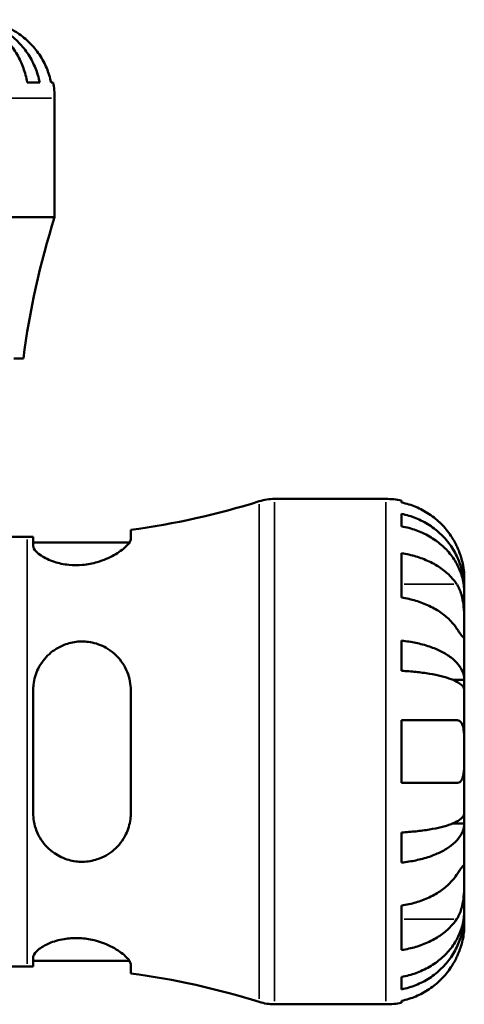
# Model space of a CAD drawing. Header units: millimetres. Extents: x 0 to 905, y -303 to 742.
# Tile 9 of 16: x 462 to 513, y 256 to 369. Entities that reach past the tile are written whole.
import ezdxf

# ---------------------------------------------------------------- set-up
doc = ezdxf.new("R2010")
doc.units = ezdxf.units.MM
doc.layers.add('Visible (ANSI)', color=7, linetype='Continuous', lineweight=50)
doc.layers.add('Visible Narrow (ANSI)', color=7, linetype='Continuous', lineweight=35)

msp = doc.modelspace()

# ---------------------------------------------------------------- linework, layer by layer
at = {"layer": 'Visible (ANSI)'}
for p, q in [((463.131, 361.914), (464.564, 361.914)), ((465.871, 361.914), (466.097, 361.914)), ((466.279, 346.434), (466.279, 360.114)), ((466.279, 346.434), (408.279, 346.434)), ((462.692, 330.234), (461.603, 330.234)), ((491.503, 314.114), (504.279, 314.114)), ((506.079, 313.932), (506.079, 313.706)), ((506.079, 312.399), (506.079, 310.966)), ((461.059, 309.764), (463.139, 309.764)), ((463.819, 309.767), (463.819, 308.74)), ((475.019, 309.569), (475.019, 310.562)), ((463.819, 309.124), (474.859, 309.124)), ((506.079, 307.878), (506.079, 302.786)), ((513.279, 303.827), (513.279, 305.114)), ((513.279, 303.827), (513.261, 303.827)), ((513.279, 303.337), (513.279, 303.827)), ((513.279, 299.256), (513.279, 303.337)), ((513.279, 293.355), (513.279, 299.256)), ((506.079, 297.849), (506.079, 294.389)), ((513.279, 293.355), (511.954, 293.355)), ((513.279, 292.173), (513.279, 293.355)), ((463.819, 292.154), (463.819, 278.074)), ((475.019, 278.074), (475.019, 292.154)), ((513.279, 285.114), (513.279, 292.173)), ((506.079, 288.714), (506.079, 281.514)), ((513.279, 278.056), (513.279, 285.114)), ((513.279, 276.873), (513.279, 278.056)), ((513.279, 276.873), (511.954, 276.873)), ((513.279, 270.972), (513.279, 276.873)), ((506.079, 275.839), (506.079, 272.379)), ((513.279, 266.891), (513.279, 270.972)), ((506.079, 267.442), (506.079, 262.351)), ((513.279, 266.401), (513.279, 266.891)), ((513.279, 266.401), (513.261, 266.401)), ((513.279, 265.114), (513.279, 266.401)), ((463.819, 261.488), (463.819, 260.461)), ((463.819, 261.104), (474.859, 261.104)), ((461.059, 260.464), (463.139, 260.464)), ((475.019, 259.666), (475.019, 260.659)), ((506.079, 259.262), (506.079, 257.829)), ((506.079, 256.522), (506.079, 256.296)), ((491.503, 256.114), (504.279, 256.114))]:
    msp.add_line(p, q, dxfattribs=at)
for centre, radius, start, end in [((457.279, 360.114), 9, 0, 11.53696), ((554.735, 318.354), 92.806, 162.3881, 172.64542), ((463.139, 398.612), 88.848, 277.68415, 287.43833), ((491.503, 308.314), 5.8, 90, 107.43833), ((504.279, 305.114), 9, 78.46304, 90), ((463.139, 398.612), 88.848, 270, 270.43852), ((463.139, 171.616), 88.848, 89.56148, 90), ((463.139, 171.616), 88.848, 72.56167, 82.31585), ((491.503, 261.914), 5.8, 252.56167, 270), ((504.279, 265.114), 9, 270, 281.53696)]:
    msp.add_arc(centre, radius, start, end, dxfattribs=at)
for points, knots in [([(463.131, 361.914), (463.029, 362.491), (462.876, 363.055), (462.514, 364.067), (462.27, 364.606), (461.689, 365.613), (461.353, 366.081), (460.674, 366.866), (460.27, 367.257), (459.399, 367.931), (458.933, 368.214), (458.045, 368.64), (457.54, 368.822), (456.51, 369.059), (455.984, 369.114), (455.502, 369.114)], [0.1707461, 0.1707461, 0.1707461, 0.1707461, 0.33284, 0.33284, 0.4994944, 0.4994944, 0.6661487, 0.6661487, 0.8332087, 0.8332087, 1.0002688, 1.0002688, 1.1679728, 1.1679728, 1.3356767, 1.3356767, 1.3356767, 1.3356767]), ([(455.992, 369.114), (456.533, 369.114), (457.124, 369.059), (458.282, 368.822), (458.849, 368.64), (459.847, 368.214), (460.371, 367.931), (461.349, 367.257), (461.804, 366.866), (462.566, 366.081), (462.944, 365.613), (463.597, 364.606), (463.871, 364.067), (464.277, 363.055), (464.449, 362.491), (464.564, 361.914)], [4.0142513, 4.0142513, 4.0142513, 4.0142513, 4.1819553, 4.1819553, 4.3496592, 4.3496592, 4.5167193, 4.5167193, 4.6837794, 4.6837794, 4.8504337, 4.8504337, 5.017088, 5.017088, 5.179182, 5.179182, 5.179182, 5.179182]), ([(465.871, 361.914), (465.753, 362.489), (465.576, 363.05), (465.156, 364.06), (464.872, 364.599), (464.196, 365.605), (463.804, 366.072), (463.014, 366.859), (462.541, 367.25), (461.659, 367.836), (461.267, 368.055), (460.879, 368.238)], [0.17075309, 0.17075309, 0.17075309, 0.17075309, 0.33215152, 0.33215152, 0.49888818, 0.49888818, 0.66562485, 0.66562485, 0.83351137, 0.83351137, 0.95687373, 0.95687373, 0.95687373, 0.95687373]), ([(512.403, 308.714), (512.22, 309.102), (512.001, 309.494), (511.415, 310.376), (511.024, 310.849), (510.237, 311.639), (509.77, 312.031), (508.764, 312.707), (508.224, 312.991), (507.214, 313.411), (506.653, 313.588), (506.079, 313.706)], [4.42788405, 4.42788405, 4.42788405, 4.42788405, 4.5512464, 4.5512464, 4.71913293, 4.71913293, 4.88586959, 4.88586959, 5.05260626, 5.05260626, 5.21400469, 5.21400469, 5.21400469, 5.21400469]), ([(506.079, 312.399), (506.656, 312.284), (507.22, 312.112), (508.232, 311.706), (508.771, 311.432), (509.778, 310.779), (510.245, 310.401), (511.031, 309.639), (511.422, 309.184), (512.096, 308.206), (512.379, 307.682), (512.805, 306.684), (512.987, 306.117), (513.224, 304.959), (513.279, 304.368), (513.279, 303.827)], [0.1707461, 0.1707461, 0.1707461, 0.1707461, 0.33284, 0.33284, 0.4994944, 0.4994944, 0.6661487, 0.6661487, 0.8332087, 0.8332087, 1.0002688, 1.0002688, 1.1679728, 1.1679728, 1.3356767, 1.3356767, 1.3356767, 1.3356767]), ([(513.279, 303.337), (513.279, 303.819), (513.224, 304.345), (512.987, 305.375), (512.805, 305.88), (512.379, 306.768), (512.096, 307.235), (511.422, 308.105), (511.031, 308.51), (510.245, 309.188), (509.778, 309.524), (508.771, 310.105), (508.232, 310.349), (507.22, 310.711), (506.656, 310.864), (506.079, 310.966)], [4.0142509, 4.0142509, 4.0142509, 4.0142509, 4.1819549, 4.1819549, 4.3496588, 4.3496588, 4.5167189, 4.5167189, 4.6837789, 4.6837789, 4.8504333, 4.8504333, 5.0170876, 5.0170876, 5.1791816, 5.1791816, 5.1791816, 5.1791816]), ([(475.019, 309.569), (475.019, 309.501), (475.004, 309.428), (474.897, 309.142), (474.719, 308.902), (474.121, 308.323), (473.65, 307.976), (472.528, 307.351), (471.887, 307.071), (470.641, 306.707), (470.074, 306.594), (468.957, 306.493), (468.426, 306.496), (467.312, 306.607), (466.754, 306.731), (465.645, 307.093), (465.131, 307.348), (464.317, 307.89), (464.032, 308.177), (463.846, 308.543), (463.819, 308.645), (463.819, 308.74)], [-1.9771996, -1.9771996, -1.9771996, -1.9771996, -1.9033927, -1.9033927, -1.7069138, -1.7069138, -1.4579464, -1.4579464, -1.2240704, -1.2240704, -1.0479806, -1.0479806, -0.8864133, -0.8864133, -0.6982037, -0.6982037, -0.4673404, -0.4673404, -0.2236033, -0.2236033, -0.1228774, -0.1228774, -0.1228774, -0.1228774]), ([(513.279, 305.114), (513.279, 305.114), (513.279, 305.15), (513.277, 305.298), (513.274, 305.417), (513.247, 305.801), (513.216, 306.101), (513.102, 306.704), (513.04, 306.97), (512.907, 307.43), (512.848, 307.613), (512.722, 307.967), (512.656, 308.137), (512.527, 308.444), (512.466, 308.58), (512.403, 308.714)], [0, 0, 0, 0, 0.08783311, 0.08783311, 0.18435408, 0.18435408, 0.32279749, 0.32279749, 0.41754463, 0.41754463, 0.47774931, 0.47774931, 0.53276241, 0.53276241, 0.57681269, 0.57681269, 0.57681269, 0.57681269]), ([(506.079, 307.878), (506.653, 307.794), (507.214, 307.668), (508.224, 307.371), (508.764, 307.171), (509.77, 306.693), (510.237, 306.416), (511.024, 305.857), (511.415, 305.523), (512.001, 304.899), (512.22, 304.621), (512.403, 304.347)], [0.17075309, 0.17075309, 0.17075309, 0.17075309, 0.33215152, 0.33215152, 0.49888818, 0.49888818, 0.66562485, 0.66562485, 0.83351137, 0.83351137, 0.95687373, 0.95687373, 0.95687373, 0.95687373]), ([(512.403, 304.347), (512.462, 304.259), (512.519, 304.165), (512.669, 303.887), (512.756, 303.692), (512.912, 303.265), (512.98, 303.034), (513.114, 302.454), (513.167, 302.101), (513.249, 301.295), (513.266, 300.849), (513.281, 299.992), (513.279, 299.593), (513.279, 299.256)], [-0.58004807, -0.58004807, -0.58004807, -0.58004807, -0.5384523, -0.5384523, -0.46383793, -0.46383793, -0.3862639, -0.3862639, -0.27840269, -0.27840269, -0.14277912, -0.14277912, 0, 0, 0, 0]), ([(512.403, 299.256), (512.22, 299.53), (512.001, 299.808), (511.415, 300.432), (511.024, 300.766), (510.237, 301.325), (509.77, 301.602), (508.764, 302.079), (508.224, 302.28), (507.214, 302.577), (506.653, 302.703), (506.079, 302.786)], [4.42788405, 4.42788405, 4.42788405, 4.42788405, 4.5512464, 4.5512464, 4.71913293, 4.71913293, 4.88586959, 4.88586959, 5.05260626, 5.05260626, 5.21400469, 5.21400469, 5.21400469, 5.21400469]), ([(513.279, 299.256), (513.279, 299.073), (513.279, 298.91), (513.278, 298.621), (513.276, 298.499), (513.261, 298.277), (513.243, 298.208), (513.167, 298.196), (513.111, 298.246), (512.974, 298.418), (512.906, 298.513), (512.748, 298.74), (512.66, 298.871), (512.512, 299.093), (512.459, 299.173), (512.403, 299.256)], [0, 0, 0, 0, 0.07774953, 0.07774953, 0.16081914, 0.16081914, 0.27783798, 0.27783798, 0.3882896, 0.3882896, 0.46542959, 0.46542959, 0.54035429, 0.54035429, 0.57953204, 0.57953204, 0.57953204, 0.57953204]), ([(463.819, 292.154), (463.819, 292.365), (463.831, 292.576), (463.928, 293.432), (464.113, 294.056), (464.709, 295.265), (465.141, 295.838), (466.16, 296.755), (466.73, 297.113), (467.867, 297.562), (468.402, 297.688), (469.502, 297.781), (470.049, 297.745), (471.244, 297.492), (471.863, 297.234), (473.092, 296.457), (473.664, 295.891), (474.498, 294.623), (474.781, 293.934), (474.986, 292.856), (475.019, 292.507), (475.019, 292.154)], [-1.9560612, -1.9560612, -1.9560612, -1.9560612, -1.8897847, -1.8897847, -1.6845346, -1.6845346, -1.4586915, -1.4586915, -1.2520109, -1.2520109, -1.0861471, -1.0861471, -0.9198493, -0.9198493, -0.7102849, -0.7102849, -0.45183, -0.45183, -0.2134142, -0.2134142, -0.1027472, -0.1027472, -0.1027472, -0.1027472]), ([(506.079, 297.849), (506.656, 297.789), (507.22, 297.698), (508.232, 297.485), (508.771, 297.342), (509.778, 297), (510.245, 296.801), (511.031, 296.402), (511.422, 296.164), (512.096, 295.651), (512.379, 295.376), (512.805, 294.853), (512.987, 294.556), (513.224, 293.949), (513.279, 293.639), (513.279, 293.355)], [0.1707461, 0.1707461, 0.1707461, 0.1707461, 0.33284, 0.33284, 0.4994944, 0.4994944, 0.6661487, 0.6661487, 0.8332087, 0.8332087, 1.0002688, 1.0002688, 1.1679728, 1.1679728, 1.3356767, 1.3356767, 1.3356767, 1.3356767]), ([(513.279, 292.173), (513.279, 292.312), (513.224, 292.465), (512.987, 292.765), (512.805, 292.911), (512.379, 293.17), (512.096, 293.305), (511.422, 293.558), (511.031, 293.676), (510.245, 293.873), (509.778, 293.97), (508.771, 294.139), (508.232, 294.21), (507.22, 294.315), (506.656, 294.36), (506.079, 294.389)], [4.0142509, 4.0142509, 4.0142509, 4.0142509, 4.1819549, 4.1819549, 4.3496588, 4.3496588, 4.5167189, 4.5167189, 4.6837789, 4.6837789, 4.8504333, 4.8504333, 5.0170876, 5.0170876, 5.1791816, 5.1791816, 5.1791816, 5.1791816]), ([(506.079, 288.714), (506.653, 288.714), (507.214, 288.714), (508.224, 288.714), (508.764, 288.714), (509.77, 288.714), (510.237, 288.714), (511.024, 288.714), (511.415, 288.714), (512.001, 288.714), (512.22, 288.714), (512.403, 288.714)], [0.17075309, 0.17075309, 0.17075309, 0.17075309, 0.33215152, 0.33215152, 0.49888818, 0.49888818, 0.66562485, 0.66562485, 0.83351137, 0.83351137, 0.95687373, 0.95687373, 0.95687373, 0.95687373]), ([(512.403, 288.714), (512.47, 288.714), (512.535, 288.706), (512.684, 288.662), (512.765, 288.617), (512.914, 288.479), (512.98, 288.384), (513.113, 288.093), (513.168, 287.875), (513.249, 287.293), (513.266, 286.914), (513.281, 286.06), (513.279, 285.589), (513.279, 285.114)], [-0.57647647, -0.57647647, -0.57647647, -0.57647647, -0.52968676, -0.52968676, -0.46054026, -0.46054026, -0.38562403, -0.38562403, -0.27730827, -0.27730827, -0.14258086, -0.14258086, 0, 0, 0, 0]), ([(513.279, 285.114), (513.279, 284.834), (513.279, 284.555), (513.277, 283.986), (513.275, 283.701), (513.252, 283.023), (513.224, 282.661), (513.117, 282.158), (513.057, 281.988), (512.919, 281.757), (512.85, 281.68), (512.69, 281.568), (512.599, 281.533), (512.468, 281.516), (512.436, 281.514), (512.403, 281.514)], [-2.49913258, -2.49913258, -2.49913258, -2.49913258, -2.41505436, -2.41505436, -2.32384732, -2.32384732, -2.1841143, -2.1841143, -2.08674766, -2.08674766, -2.01440674, -2.01440674, -1.93994266, -1.93994266, -1.91637503, -1.91637503, -1.91637503, -1.91637503]), ([(512.403, 281.514), (512.22, 281.514), (512.001, 281.514), (511.415, 281.514), (511.024, 281.514), (510.237, 281.514), (509.77, 281.514), (508.764, 281.514), (508.224, 281.514), (507.214, 281.514), (506.653, 281.514), (506.079, 281.514)], [4.42788405, 4.42788405, 4.42788405, 4.42788405, 4.5512464, 4.5512464, 4.71913293, 4.71913293, 4.88586959, 4.88586959, 5.05260626, 5.05260626, 5.21400469, 5.21400469, 5.21400469, 5.21400469]), ([(475.019, 278.074), (475.019, 277.839), (475.004, 277.605), (474.897, 276.757), (474.719, 276.168), (474.121, 274.938), (473.65, 274.327), (472.528, 273.362), (471.887, 272.992), (470.641, 272.58), (470.074, 272.482), (468.957, 272.468), (468.426, 272.537), (467.312, 272.848), (466.754, 273.112), (465.645, 273.871), (465.131, 274.401), (464.317, 275.642), (464.032, 276.362), (463.846, 277.435), (463.819, 277.754), (463.819, 278.074)], [-1.9771996, -1.9771996, -1.9771996, -1.9771996, -1.9033927, -1.9033927, -1.7069138, -1.7069138, -1.4579464, -1.4579464, -1.2240704, -1.2240704, -1.0479806, -1.0479806, -0.8864133, -0.8864133, -0.6982037, -0.6982037, -0.4673404, -0.4673404, -0.2236033, -0.2236033, -0.1228774, -0.1228774, -0.1228774, -0.1228774]), ([(506.079, 275.839), (506.656, 275.868), (507.22, 275.913), (508.232, 276.018), (508.771, 276.089), (509.778, 276.258), (510.245, 276.355), (511.031, 276.553), (511.422, 276.67), (512.096, 276.923), (512.379, 277.059), (512.805, 277.317), (512.987, 277.463), (513.224, 277.763), (513.279, 277.916), (513.279, 278.056)], [0.1707461, 0.1707461, 0.1707461, 0.1707461, 0.33284, 0.33284, 0.4994944, 0.4994944, 0.6661487, 0.6661487, 0.8332087, 0.8332087, 1.0002688, 1.0002688, 1.1679728, 1.1679728, 1.3356767, 1.3356767, 1.3356767, 1.3356767]), ([(513.279, 276.873), (513.279, 276.589), (513.224, 276.279), (512.987, 275.672), (512.805, 275.375), (512.379, 274.852), (512.096, 274.577), (511.422, 274.065), (511.031, 273.826), (510.245, 273.427), (509.778, 273.228), (508.771, 272.886), (508.232, 272.743), (507.22, 272.53), (506.656, 272.439), (506.079, 272.379)], [4.0142509, 4.0142509, 4.0142509, 4.0142509, 4.1819549, 4.1819549, 4.3496588, 4.3496588, 4.5167189, 4.5167189, 4.6837789, 4.6837789, 4.8504333, 4.8504333, 5.0170876, 5.0170876, 5.1791816, 5.1791816, 5.1791816, 5.1791816]), ([(512.403, 270.972), (512.462, 271.061), (512.519, 271.145), (512.669, 271.37), (512.756, 271.499), (512.912, 271.725), (512.98, 271.818), (513.114, 271.984), (513.167, 272.032), (513.249, 272.019), (513.266, 271.927), (513.281, 271.575), (513.279, 271.308), (513.279, 270.972)], [-0.58004807, -0.58004807, -0.58004807, -0.58004807, -0.5384523, -0.5384523, -0.46383793, -0.46383793, -0.3862639, -0.3862639, -0.27840269, -0.27840269, -0.14277912, -0.14277912, 0, 0, 0, 0]), ([(506.079, 267.442), (506.653, 267.525), (507.214, 267.651), (508.224, 267.948), (508.764, 268.149), (509.77, 268.627), (510.237, 268.903), (511.024, 269.463), (511.415, 269.797), (512.001, 270.42), (512.22, 270.698), (512.403, 270.972)], [0.17075309, 0.17075309, 0.17075309, 0.17075309, 0.33215152, 0.33215152, 0.49888818, 0.49888818, 0.66562485, 0.66562485, 0.83351137, 0.83351137, 0.95687373, 0.95687373, 0.95687373, 0.95687373]), ([(513.279, 270.972), (513.279, 270.789), (513.279, 270.586), (513.278, 270.135), (513.276, 269.885), (513.261, 269.257), (513.243, 268.872), (513.167, 268.118), (513.111, 267.757), (512.974, 267.172), (512.906, 266.942), (512.748, 266.518), (512.66, 266.323), (512.512, 266.052), (512.459, 265.964), (512.403, 265.881)], [0, 0, 0, 0, 0.07774953, 0.07774953, 0.16081914, 0.16081914, 0.27783798, 0.27783798, 0.3882896, 0.3882896, 0.46542959, 0.46542959, 0.54035429, 0.54035429, 0.57953204, 0.57953204, 0.57953204, 0.57953204]), ([(506.079, 259.262), (506.656, 259.364), (507.22, 259.517), (508.232, 259.879), (508.771, 260.123), (509.778, 260.704), (510.245, 261.04), (511.031, 261.719), (511.422, 262.123), (512.096, 262.994), (512.379, 263.46), (512.805, 264.348), (512.987, 264.853), (513.224, 265.883), (513.279, 266.409), (513.279, 266.891)], [0.1707461, 0.1707461, 0.1707461, 0.1707461, 0.33284, 0.33284, 0.4994944, 0.4994944, 0.6661487, 0.6661487, 0.8332087, 0.8332087, 1.0002688, 1.0002688, 1.1679728, 1.1679728, 1.3356767, 1.3356767, 1.3356767, 1.3356767]), ([(513.279, 266.401), (513.279, 265.86), (513.224, 265.269), (512.987, 264.111), (512.805, 263.544), (512.379, 262.546), (512.096, 262.022), (511.422, 261.044), (511.031, 260.589), (510.245, 259.827), (509.778, 259.449), (508.771, 258.796), (508.232, 258.522), (507.22, 258.116), (506.656, 257.944), (506.079, 257.829)], [4.0142509, 4.0142509, 4.0142509, 4.0142509, 4.1819549, 4.1819549, 4.3496588, 4.3496588, 4.5167189, 4.5167189, 4.6837789, 4.6837789, 4.8504333, 4.8504333, 5.0170876, 5.0170876, 5.1791816, 5.1791816, 5.1791816, 5.1791816]), ([(512.403, 265.881), (512.22, 265.607), (512.001, 265.329), (511.415, 264.705), (511.024, 264.371), (510.237, 263.812), (509.77, 263.535), (508.764, 263.058), (508.224, 262.857), (507.214, 262.56), (506.653, 262.434), (506.079, 262.351)], [4.42788405, 4.42788405, 4.42788405, 4.42788405, 4.5512464, 4.5512464, 4.71913293, 4.71913293, 4.88586959, 4.88586959, 5.05260626, 5.05260626, 5.21400469, 5.21400469, 5.21400469, 5.21400469]), ([(512.403, 261.514), (512.47, 261.657), (512.535, 261.802), (512.684, 262.161), (512.765, 262.375), (512.914, 262.816), (512.98, 263.04), (513.113, 263.566), (513.168, 263.852), (513.249, 264.415), (513.266, 264.664), (513.281, 265.02), (513.279, 265.114), (513.279, 265.114)], [-0.57647647, -0.57647647, -0.57647647, -0.57647647, -0.52968676, -0.52968676, -0.46054026, -0.46054026, -0.38562403, -0.38562403, -0.27730827, -0.27730827, -0.14258086, -0.14258086, 0, 0, 0, 0]), ([(463.819, 261.488), (463.819, 261.551), (463.831, 261.617), (463.928, 261.896), (464.113, 262.129), (464.709, 262.626), (465.141, 262.889), (466.16, 263.324), (466.73, 263.499), (467.867, 263.693), (468.402, 263.733), (469.502, 263.704), (470.049, 263.634), (471.244, 263.372), (471.863, 263.156), (473.092, 262.598), (473.664, 262.24), (474.498, 261.575), (474.781, 261.265), (474.986, 260.874), (475.019, 260.761), (475.019, 260.659)], [-1.9560612, -1.9560612, -1.9560612, -1.9560612, -1.8897847, -1.8897847, -1.6845346, -1.6845346, -1.4586915, -1.4586915, -1.2520109, -1.2520109, -1.0861471, -1.0861471, -0.9198493, -0.9198493, -0.7102849, -0.7102849, -0.45183, -0.45183, -0.2134142, -0.2134142, -0.1027472, -0.1027472, -0.1027472, -0.1027472]), ([(506.079, 256.522), (506.653, 256.64), (507.214, 256.817), (508.224, 257.237), (508.764, 257.521), (509.77, 258.197), (510.237, 258.589), (511.024, 259.379), (511.415, 259.852), (512.001, 260.734), (512.22, 261.126), (512.403, 261.514)], [0.17075309, 0.17075309, 0.17075309, 0.17075309, 0.33215152, 0.33215152, 0.49888818, 0.49888818, 0.66562485, 0.66562485, 0.83351137, 0.83351137, 0.95687373, 0.95687373, 0.95687373, 0.95687373])]:
    msp.add_open_spline(points, degree=3, knots=knots, dxfattribs=at)
at = {"layer": 'Visible Narrow (ANSI)'}
for p, q in [((465.922, 360.114), (408.636, 360.114)), ((489.765, 256.734), (489.765, 313.494)), ((491.503, 313.757), (491.503, 256.471)), ((504.279, 256.471), (504.279, 313.757)), ((463.139, 260.768), (463.139, 309.461)), ((512.087, 304.347), (506.395, 304.347)), ((512.087, 265.881), (506.395, 265.881))]:
    msp.add_line(p, q, dxfattribs=at)

doc.saveas('drawing.dxf')
